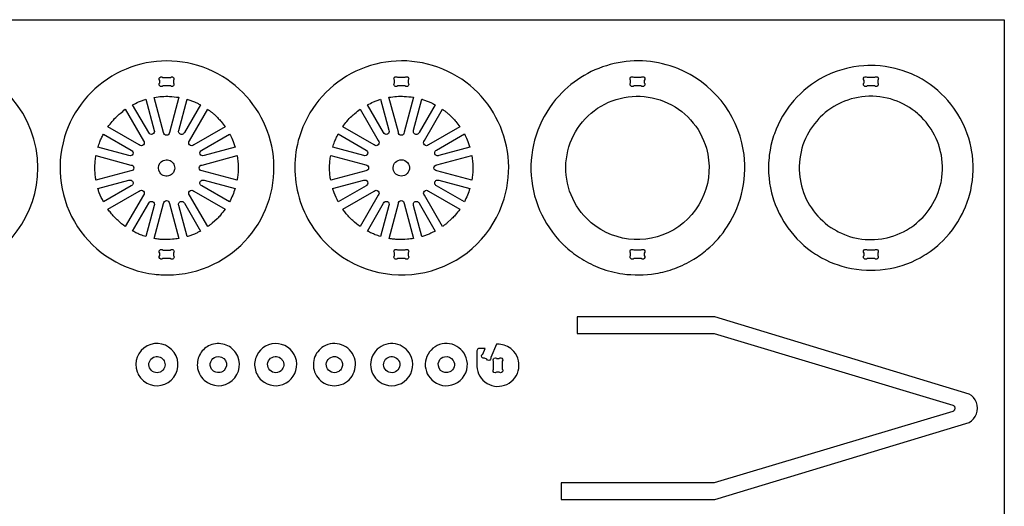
# Model space of a CAD drawing. Extents: x -21.6 to 50.9, y 1.1 to 40.4.
# Tile 5 of 5: x 22.2 to 50.9, y 26.2 to 40.4. Entities that reach past the tile are written whole.
import ezdxf

# ---------------------------------------------------------------- set-up
doc = ezdxf.new("R2010")
doc.units = 0
doc.header["$MEASUREMENT"] = 0
doc.layers.get('0').update_dxf_attribs({"linetype": 'CONTINUOUS'})
doc.layers.add('SECTIONCUTEDGES', color=18, linetype='CONTINUOUS')

msp = doc.modelspace()

# ---------------------------------------------------------------- linework, layer by layer
for points in [[(50.915, 40.384), (50.915, 1.081), (-21.593, 1.081), (-21.593, 40.384)], [(49.102, 36.219), (49.092, 36.325), (49.076, 36.428), (49.055, 36.53), (49.043, 36.581), (49.015, 36.68), (48.999, 36.729), (48.963, 36.825), (48.924, 36.919), (48.88, 37.01), (48.831, 37.099), (48.779, 37.185), (48.751, 37.228), (48.693, 37.31), (48.631, 37.389), (48.565, 37.464), (48.496, 37.537), (48.423, 37.606), (48.386, 37.64), (48.308, 37.704), (48.228, 37.764), (48.144, 37.82), (48.058, 37.873), (47.969, 37.921), (47.878, 37.965), (47.784, 38.005), (47.688, 38.04), (47.59, 38.07), (47.489, 38.096), (47.387, 38.117), (47.283, 38.133), (47.178, 38.144), (47.071, 38.149), (46.963, 38.149), (46.856, 38.144), (46.751, 38.133), (46.647, 38.117), (46.545, 38.096), (46.444, 38.07), (46.346, 38.04), (46.25, 38.005), (46.156, 37.965), (46.065, 37.921), (46.02, 37.897), (45.932, 37.847), (45.847, 37.793), (45.765, 37.734), (45.686, 37.672), (45.611, 37.606), (45.538, 37.537), (45.503, 37.501), (45.435, 37.427), (45.371, 37.349), (45.311, 37.269), (45.255, 37.185), (45.202, 37.099), (45.154, 37.01), (45.11, 36.919), (45.07, 36.825), (45.035, 36.729), (45.005, 36.631), (44.979, 36.53), (44.958, 36.428), (44.942, 36.325), (44.931, 36.219), (44.926, 36.112), (44.926, 36.004), (44.931, 35.897), (44.942, 35.792), (44.949, 35.74), (44.968, 35.637), (44.991, 35.535), (45.019, 35.436), (45.052, 35.339), (45.09, 35.244), (45.132, 35.151), (45.178, 35.061), (45.228, 34.974), (45.283, 34.889), (45.341, 34.807), (45.403, 34.728), (45.469, 34.652), (45.538, 34.579), (45.611, 34.51), (45.686, 34.444), (45.765, 34.382), (45.847, 34.324), (45.932, 34.269), (46.02, 34.219), (46.065, 34.195), (46.156, 34.151), (46.25, 34.112), (46.298, 34.093), (46.395, 34.061), (46.494, 34.032), (46.545, 34.02), (46.647, 33.999), (46.751, 33.983), (46.856, 33.973), (46.909, 33.969), (47.017, 33.966), (47.125, 33.969), (47.231, 33.977), (47.335, 33.991), (47.387, 33.999), (47.489, 34.02), (47.59, 34.046), (47.688, 34.076), (47.784, 34.112), (47.878, 34.151), (47.969, 34.195), (48.058, 34.244), (48.144, 34.296), (48.186, 34.324), (48.268, 34.382), (48.347, 34.444), (48.423, 34.51), (48.496, 34.579), (48.531, 34.615), (48.599, 34.689), (48.662, 34.767), (48.723, 34.847), (48.779, 34.931), (48.831, 35.017), (48.88, 35.106), (48.924, 35.197), (48.963, 35.291), (48.982, 35.339), (49.015, 35.436), (49.043, 35.535), (49.066, 35.637), (49.076, 35.688), (49.092, 35.792), (49.102, 35.897), (49.108, 36.004), (49.108, 36.112)]]:
    msp.add_lwpolyline(points, close=True)
at = {"layer": 'SECTIONCUTEDGES'}
for points in [[(17.032, 34.233, 0.325322), (20.525, 33.087, 0.325497), (22.689, 36.057, 0.371858), (20.022, 39.147, 0.371962), (16.576, 36.961, 0.115164), (16.486, 35.543, 0.115322)], [(26.475, 32.936, 0.112364), (27.819, 33.245, 0.210055), (29.452, 35.155, 0.414116), (27.364, 39.048, 0.414311), (23.472, 36.962, 0.221929), (23.851, 34.344, 0.222236), (26.099, 32.957, 0.015157), (26.281, 32.941, 0.014233)], [(31.276, 33.697, 0.254136), (34.188, 33.059, 0.254134), (36.308, 35.156, 0.414116), (34.22, 39.049, 0.414311), (30.328, 36.963, 0.14489), (30.319, 35.19, 0.144775)], [(38.117, 33.745, 0.048565), (38.573, 33.402, 0.045826), (39.116, 33.135, 0.057671), (39.773, 32.967, 0.073449), (40.73, 32.979, 0.049668), (41.289, 33.126, 0.046635), (41.843, 33.394, 0.040326), (42.232, 33.674, 0.072135), (42.831, 34.355, 0.189941), (43.291, 36.595, 0.25932), (41.381, 38.956, 0.152812), (39.523, 39.104, 0.15269), (37.911, 38.167, 0.193513), (37.092, 35.986, 0.193448), (38.012, 33.846, 0.005813), (38.056, 33.802, 0.004363)], [(26.339, 38.702), (26.561, 38.702, -1), (26.649, 38.614), (26.649, 38.541, -1), (26.561, 38.452), (26.339, 38.452, -1), (26.251, 38.541), (26.251, 38.614, -1)], [(33.195, 38.703), (33.417, 38.703, -1), (33.505, 38.615), (33.505, 38.541, -1), (33.417, 38.453), (33.195, 38.453, -1), (33.107, 38.541), (33.107, 38.615, -1)], [(40.092, 38.703), (40.313, 38.703, -1), (40.402, 38.614), (40.402, 38.541, -1), (40.313, 38.453), (40.092, 38.453, -1), (40.003, 38.541), (40.003, 38.614, -1)], [(46.908, 38.703), (47.129, 38.703, -1), (47.218, 38.614), (47.218, 38.541, -1), (47.129, 38.453), (46.908, 38.453, -1), (46.819, 38.541), (46.819, 38.614, -1)], [(25.846, 38.061), (26.089, 37.155, -1), (25.927, 37.088), (25.458, 37.9, -0.012176), (25.634, 37.983, -0.019565), (25.746, 38.028, -0.009363), (25.796, 38.045, 0.003121)], [(26.807, 38.119), (26.534, 37.097, -1), (26.363, 37.097), (26.09, 38.118, -0.057699), (26.538, 38.146, -0.024823)], [(27.44, 37.902), (26.97, 37.088, -1), (26.808, 37.155), (27.051, 38.062, 0.006199), (27.061, 38.06, -0.0186), (27.07, 38.057), (27.264, 37.986, -0.018388), (27.352, 37.945, 0.006129)], [(32.702, 38.062), (32.945, 37.156, -1), (32.783, 37.089), (32.314, 37.9, -0.012176), (32.49, 37.984, -0.019565), (32.602, 38.029, -0.009363), (32.652, 38.046, 0.003121)], [(33.663, 38.119), (33.39, 37.098, -1), (33.219, 37.098), (32.945, 38.119, -0.057699), (33.393, 38.147, -0.024823)], [(34.296, 37.902), (33.826, 37.089, -1), (33.664, 37.156), (33.907, 38.063, 0.006199), (33.916, 38.061, -0.0186), (33.926, 38.058), (34.12, 37.987, -0.018388), (34.208, 37.946, 0.006129)], [(38.722, 34.579, -0.49076), (39.141, 37.863, -0.490919), (42.213, 36.631, -0.341454), (41.26, 34.255, -0.341597)], [(25.245, 37.769), (25.774, 36.853, -1), (25.653, 36.732), (24.738, 37.261, -0.014778), (24.861, 37.417, -0.028539), (25.004, 37.571, -0.018438), (25.093, 37.649, -0.011345)], [(28.16, 37.261), (27.244, 36.732, -1), (27.123, 36.853), (27.652, 37.769, 0.006303), (27.717, 37.721, -0.01891), (27.781, 37.673, -0.017187), (27.858, 37.605, -0.012321), (27.959, 37.505, -0.018926), (28.042, 37.411, -0.012469)], [(32.101, 37.77), (32.63, 36.854, -1), (32.509, 36.733), (31.594, 37.262, -0.014778), (31.717, 37.418, -0.028539), (31.86, 37.572, -0.018438), (31.949, 37.65, -0.011345)], [(35.015, 37.262), (34.1, 36.733, -1), (33.979, 36.854), (34.508, 37.769, 0.006303), (34.573, 37.722, -0.01891), (34.637, 37.674, -0.017187), (34.714, 37.606, -0.012321), (34.815, 37.505, -0.018926), (34.898, 37.412, -0.012469)], [(24.606, 37.048), (25.418, 36.579, -1), (25.351, 36.417), (24.446, 36.66, -0.012918), (24.502, 36.821, -0.018758), (24.547, 36.93, -0.010898), (24.576, 36.989, 0.003632)], [(28.452, 36.66), (27.546, 36.417, -1), (27.479, 36.579), (28.291, 37.048, -0.026072), (28.371, 36.88, -0.02074)], [(31.462, 37.049), (32.274, 36.58, -1), (32.207, 36.418), (31.302, 36.661, -0.012918), (31.357, 36.822, -0.018758), (31.403, 36.93, -0.010898), (31.432, 36.99, 0.003632)], [(35.308, 36.661), (34.402, 36.418, -1), (34.334, 36.58), (35.147, 37.049, -0.026072), (35.227, 36.881, -0.020703)], [(24.388, 36.417), (25.409, 36.143, -1), (25.409, 35.972), (24.388, 35.699, 0.006429), (24.376, 35.772, -0.01929), (24.365, 35.846), (24.355, 36.058), (24.365, 36.269, -0.018896), (24.376, 36.343, 0.006298)], [(26.54, 35.838, -0.781821), (26.266, 36.209, -0.781093), (26.682, 36.01, -0.122906), (26.632, 35.906, -0.122447)], [(28.509, 35.699), (27.488, 35.972, -1), (27.488, 36.143), (28.509, 36.417, -0.035509), (28.539, 36.087, -0.037792), (28.521, 35.777, -0.007975), (28.516, 35.738, 0.002658)], [(31.244, 36.417), (32.265, 36.144, -1), (32.265, 35.973), (31.244, 35.7, 0.006429), (31.232, 35.773, -0.01929), (31.221, 35.847), (31.21, 36.059), (31.221, 36.27, -0.018896), (31.231, 36.344, 0.006298)], [(33.394, 35.838, -0.385134), (33.094, 35.946, -0.384041), (33.171, 36.256, -0.445044), (33.514, 36.171, -0.443903)], [(35.365, 35.7), (34.344, 35.973, -1), (34.344, 36.144), (35.365, 36.417, -0.035509), (35.395, 36.088, -0.037792), (35.377, 35.778, -0.007975), (35.371, 35.739, 0.002658)], [(24.444, 35.455), (25.351, 35.698, -1), (25.418, 35.536), (24.606, 35.067, -0.020623), (24.486, 35.333, -0.019978), (24.449, 35.436, -0.019766), (24.446, 35.446, 0.006588)], [(28.291, 35.067), (27.479, 35.536, -1), (27.546, 35.698), (28.451, 35.456, -0.023422), (28.381, 35.26, -0.022807)], [(31.3, 35.456), (32.207, 35.699, -1), (32.274, 35.537), (31.462, 35.068, -0.020623), (31.342, 35.334, -0.019978), (31.305, 35.437, -0.019766), (31.302, 35.446, 0.006588)], [(35.147, 35.068), (34.335, 35.537, -1), (34.402, 35.699), (35.307, 35.456, -0.023422), (35.237, 35.261, -0.022807)], [(24.738, 34.854), (25.653, 35.383, -1), (25.774, 35.262), (25.245, 34.347, -0.024397), (25.032, 34.52, -0.042082), (24.818, 34.746, -0.010889), (24.778, 34.8, 0.00363)], [(27.652, 34.347), (27.123, 35.262, -1), (27.244, 35.383), (28.159, 34.855, -0.014529), (28.024, 34.681, -0.022653), (27.929, 34.577), (27.781, 34.443, -0.018394), (27.717, 34.394, 0.006131)], [(31.593, 34.855), (32.509, 35.384, -1), (32.63, 35.263), (32.101, 34.348, -0.024397), (31.888, 34.52, -0.042082), (31.674, 34.747, -0.010889), (31.633, 34.801, 0.00363)], [(34.508, 34.348), (33.979, 35.263, -1), (34.1, 35.384), (35.015, 34.855, -0.014529), (34.88, 34.682, -0.022653), (34.785, 34.578), (34.637, 34.443, -0.018394), (34.573, 34.395, 0.006131)], [(25.458, 34.215), (25.927, 35.028, -1), (26.089, 34.96), (25.846, 34.055, -0.012234), (25.69, 34.109, -0.017991), (25.586, 34.152, -0.010478), (25.522, 34.183, 0.003492)], [(26.09, 33.997), (26.363, 35.018, -1), (26.534, 35.018), (26.807, 33.997, -0.013089), (26.625, 33.975, -0.036535), (26.344, 33.968, -0.015577), (26.231, 33.977, -0.012352)], [(27.051, 34.053), (26.808, 34.961, -1), (26.97, 35.028), (27.44, 34.214, 0.006248), (27.352, 34.17, -0.018746), (27.264, 34.129), (27.07, 34.058, -0.018599), (27.061, 34.056, 0.006199)], [(32.314, 34.216), (32.783, 35.028, -1), (32.945, 34.961), (32.702, 34.056, -0.012234), (32.546, 34.11, -0.017991), (32.442, 34.153, -0.010478), (32.378, 34.184, 0.003492)], [(32.946, 33.998), (33.219, 35.019, -1), (33.39, 35.019), (33.663, 33.998, -0.013089), (33.481, 33.976, -0.036535), (33.2, 33.969, -0.015577), (33.087, 33.978, -0.012352)], [(33.907, 34.054), (33.664, 34.961, -1), (33.826, 35.028), (34.296, 34.215, 0.006248), (34.208, 34.171, -0.018746), (34.12, 34.13), (33.926, 34.059, -0.018599), (33.917, 34.056, 0.006199)], [(26.649, 33.575), (26.649, 33.502, -1), (26.561, 33.413), (26.339, 33.413, -1), (26.251, 33.502), (26.251, 33.575, -1), (26.339, 33.663), (26.561, 33.663, -1)], [(33.107, 33.502), (33.107, 33.576, -1), (33.195, 33.664), (33.417, 33.664, -1), (33.505, 33.576), (33.505, 33.502, -1), (33.417, 33.414), (33.195, 33.414, -1)], [(40.313, 33.414), (40.092, 33.414, -1), (40.003, 33.502), (40.003, 33.575, -1), (40.092, 33.664), (40.313, 33.664, -1), (40.402, 33.575), (40.402, 33.502, -1)], [(47.129, 33.414), (46.908, 33.414, -1), (46.819, 33.502), (46.819, 33.575, -1), (46.908, 33.664), (47.129, 33.664, -1), (47.218, 33.575), (47.218, 33.502, -1)], [(25.777, 29.844, 0.875865), (26.671, 30.675, 0.875175), (25.591, 30.107, 0.066567), (25.666, 29.963, 0.066175)], [(27.549, 29.863, 0.379539), (28.365, 29.853, 0.379687), (28.473, 30.663, 0.173657), (28.141, 30.906, 0.170819), (27.723, 30.885, 0.163652), (27.437, 30.639, 0.156929), (27.35, 30.256, 0.095178), (27.411, 30.045, 0.091539)], [(29.223, 29.863, 0.721922), (30.24, 30.436, 0.721529), (29.082, 30.585, 0.161758), (29.033, 30.201, 0.161493)], [(31.032, 30.845, 0.18616), (30.763, 30.497, 0.183377), (30.796, 30.052, 0.110679), (30.954, 29.847, 0.201186), (31.414, 29.706, 0.481079), (31.935, 30.514, 0.48086)], [(32.657, 29.825, 0.331987), (33.392, 29.825, 0.331772), (33.603, 30.53, 0.501759), (32.658, 30.812, 0.501516)], [(34.251, 29.825, 0.311571), (34.949, 29.799, 0.311041), (35.222, 30.443, 0.525505), (34.29, 30.838, 0.524889)], [(36.084, 30.912), (35.915, 30.526, 0.08601), (35.916, 30.516, -0.186349), (35.913, 30.476, -0.284949), (35.858, 30.441, -0.285005), (35.801, 30.474, -0.066648), (35.8, 30.477, 0.145329), (35.798, 30.48), (35.731, 30.51, 0.07969), (35.72, 30.508, -0.210482), (35.675, 30.515, -0.269976), (35.646, 30.57, -0.269963), (35.68, 30.623, -0.065764), (35.683, 30.624, 0.145587), (35.685, 30.626), (35.758, 30.792), (35.577, 30.792, 0.146455), (35.544, 30.775, 0.196282), (35.511, 30.699), (35.511, 30.267, 0.533963), (36.389, 29.743, 0.533869), (36.54, 30.754, 0.08601), (36.361, 30.868, 0.087552), (36.158, 30.913, 0.020955), (36.121, 30.913, -0.006984)], [(26.261, 30.1, -0.40369), (25.954, 30.223, -0.406894), (26.066, 30.532, -0.358958), (26.357, 30.461, -0.355487), (26.344, 30.16, -0.056856), (26.305, 30.125, -0.057759)], [(28.054, 30.1, -0.167832), (27.893, 30.094, -0.173437), (27.766, 30.187, -0.243707), (27.741, 30.403, -0.244139), (27.903, 30.548, -0.337448), (28.168, 30.436, -0.338313), (28.13, 30.151, -0.047911), (28.092, 30.12, -0.054789)], [(29.739, 30.105, -0.439529), (29.415, 30.239, -0.443818), (29.577, 30.548, -0.36461), (29.85, 30.416, -0.361552), (29.769, 30.122, -0.021025), (29.754, 30.113, -0.021405)], [(31.453, 30.105, -0.439529), (31.129, 30.239, -0.443818), (31.291, 30.548, -0.136084), (31.414, 30.545, -0.127388), (31.526, 30.477, -0.098957), (31.57, 30.41, -0.12042), (31.586, 30.294, -0.128999), (31.544, 30.181, -0.130996)], [(32.807, 30.227, -0.393248), (32.917, 30.529, -0.392669), (33.227, 30.441, -0.436091), (33.133, 30.108, -0.435495)], [(34.722, 30.105, -0.318573), (34.454, 30.151, -0.315342), (34.406, 30.421, -0.235508), (34.569, 30.55, -0.318805), (34.822, 30.441, -0.211921), (34.846, 30.251, -0.211232)], [(36.162, 30.498, 0.08601), (36.171, 30.503, -0.186349), (36.208, 30.516, -0.284949), (36.263, 30.48, -0.285005), (36.255, 30.415, -0.066648), (36.253, 30.412, 0.145329), (36.251, 30.41), (36.251, 30.188, 0.08601), (36.256, 30.18, -0.186349), (36.269, 30.142, -0.284949), (36.233, 30.087, -0.285005), (36.167, 30.095, -0.066648), (36.165, 30.098, 0.145329), (36.162, 30.1), (36.089, 30.1, 0.08601), (36.081, 30.095, -0.186349), (36.044, 30.081, -0.284949), (35.988, 30.118, -0.285005), (35.996, 30.183, -0.066648), (35.999, 30.185, 0.145329), (36.001, 30.188), (36.001, 30.41, 0.08601), (35.996, 30.418, -0.186349), (35.983, 30.455, -0.284949), (36.019, 30.511, -0.285005), (36.084, 30.502, -0.066648), (36.087, 30.5, 0.145329), (36.089, 30.498)]]:
    msp.add_lwpolyline(points, format="xyb", close=True, dxfattribs=at)
for points in [[(46.892, 33.073), (47.03, 33.07), (47.142, 33.073), (47.291, 33.083), (47.438, 33.1), (47.582, 33.124), (47.724, 33.154), (47.864, 33.192), (47.932, 33.213), (48.068, 33.26), (48.2, 33.313), (48.328, 33.373), (48.454, 33.438), (48.575, 33.508), (48.635, 33.546), (48.751, 33.624), (48.863, 33.708), (48.971, 33.797), (49.023, 33.844), (49.125, 33.94), (49.221, 34.041), (49.313, 34.146), (49.4, 34.256), (49.482, 34.369), (49.559, 34.486), (49.63, 34.608), (49.695, 34.732), (49.726, 34.796), (49.783, 34.925), (49.833, 35.058), (49.878, 35.194), (49.916, 35.332), (49.933, 35.402), (49.961, 35.544), (49.982, 35.688), (49.997, 35.835), (50.004, 35.983), (50.004, 36.133), (49.997, 36.281), (49.982, 36.428), (49.961, 36.572), (49.948, 36.643), (49.916, 36.784), (49.878, 36.923), (49.833, 37.058), (49.783, 37.191), (49.755, 37.256), (49.695, 37.384), (49.63, 37.509), (49.559, 37.63), (49.482, 37.747), (49.442, 37.804), (49.357, 37.916), (49.268, 38.023), (49.174, 38.126), (49.075, 38.225), (48.971, 38.319), (48.863, 38.408), (48.751, 38.492), (48.635, 38.571), (48.515, 38.644), (48.391, 38.712), (48.264, 38.774), (48.2, 38.803), (48.068, 38.856), (47.932, 38.903), (47.794, 38.944), (47.724, 38.962), (47.582, 38.993), (47.438, 39.017), (47.291, 39.034), (47.142, 39.044), (47.004, 39.046), (46.929, 39.045), (46.817, 39.039), (46.669, 39.026), (46.523, 39.005), (46.38, 38.978), (46.309, 38.962), (46.17, 38.924), (46.033, 38.88), (45.9, 38.83), (45.834, 38.803), (45.706, 38.744), (45.642, 38.712), (45.519, 38.644), (45.399, 38.571), (45.283, 38.492), (45.171, 38.408), (45.063, 38.319), (44.959, 38.225), (44.86, 38.126), (44.766, 38.023), (44.677, 37.916), (44.634, 37.861), (44.552, 37.747), (44.475, 37.63), (44.439, 37.57), (44.371, 37.447), (44.308, 37.32), (44.251, 37.191), (44.2, 37.058), (44.177, 36.991), (44.136, 36.854), (44.101, 36.714), (44.073, 36.572), (44.052, 36.428), (44.043, 36.355), (44.033, 36.207), (44.029, 36.058), (44.033, 35.909), (44.043, 35.761), (44.061, 35.616), (44.086, 35.473), (44.118, 35.332), (44.136, 35.262), (44.177, 35.125), (44.225, 34.991), (44.279, 34.86), (44.339, 34.732), (44.404, 34.608), (44.475, 34.486), (44.552, 34.369), (44.592, 34.312), (44.677, 34.2), (44.766, 34.093), (44.86, 33.99), (44.959, 33.891), (45.063, 33.797), (45.171, 33.708), (45.283, 33.624), (45.399, 33.546), (45.458, 33.508), (45.58, 33.438), (45.706, 33.373), (45.834, 33.313), (45.966, 33.26), (46.033, 33.236), (46.17, 33.192), (46.309, 33.154), (46.452, 33.124), (46.596, 33.1), (46.743, 33.083)], [(37.972, 26.382), (42.463, 26.382), (49.89, 28.633), (49.958, 28.68), (50.017, 28.738), (50.065, 28.806), (50.1, 28.882), (50.122, 28.963), (50.129, 29.047), (50.122, 29.131), (50.1, 29.212), (50.065, 29.288), (50.017, 29.356), (49.958, 29.414), (49.89, 29.46), (42.463, 31.712), (38.437, 31.712), (38.437, 31.227), (42.438, 31.227), (49.412, 29.138), (49.429, 29.129), (49.444, 29.117), (49.456, 29.102), (49.465, 29.085), (49.471, 29.066), (49.473, 29.047), (49.471, 29.027), (49.465, 29.008), (49.456, 28.991), (49.444, 28.976), (49.429, 28.964), (49.412, 28.955), (42.438, 26.866), (37.972, 26.866)]]:
    msp.add_lwpolyline(points, close=True, dxfattribs=at)

doc.saveas('drawing.dxf')
